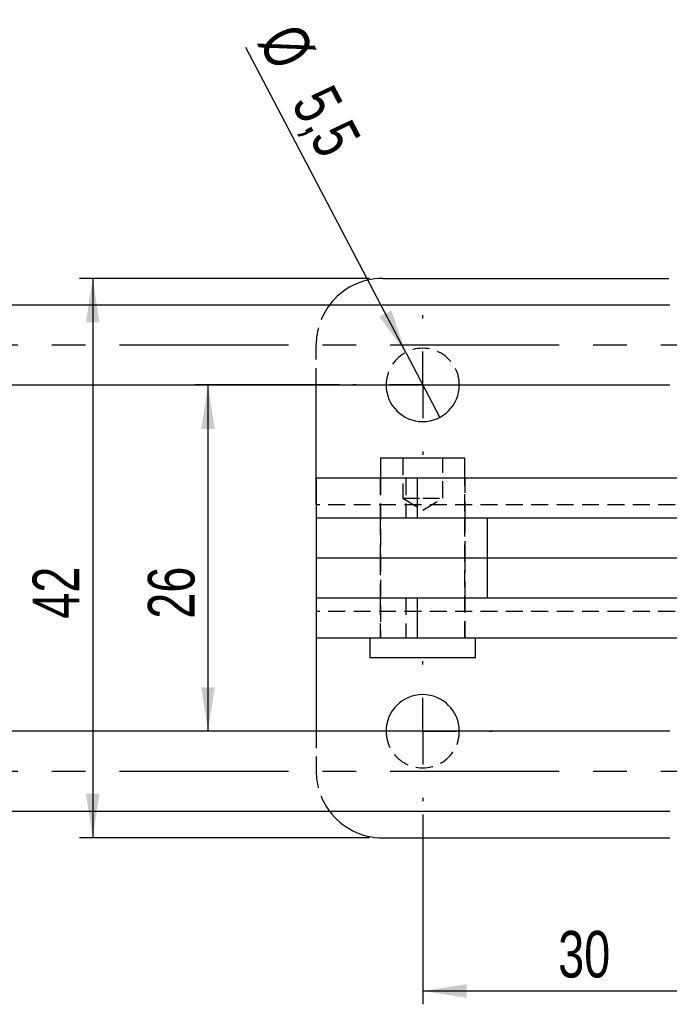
# Model space of a CAD drawing. Extents: x 29 to 415, y 92 to 280.
# Tile 2 of 14: x 80 to 129, y 99 to 173. Entities that reach past the tile are written whole.
import ezdxf

# ---------------------------------------------------------------- set-up
doc = ezdxf.new("R2010")
doc.units = 0
doc.linetypes.add('CENTERX2', pattern=[20.32, 12.7, -2.54, 2.54, -2.54])
doc.linetypes.add('HIDDEN', pattern=[1.905, 1.27, -0.635])
doc.layers.get('0').update_dxf_attribs({"linetype": 'CONTINUOUS'})
doc.styles.add('SLDTEXTSTYLE0', font='TXT', dxfattribs={"width": 0.75})
doc.dimstyles.new('SLDDIMSTYLE2', dxfattribs={"dimtxt": 3.5, "dimasz": 3.302, "dimexe": 0, "dimexo": 0.0625, "dimgap": 0.875, "dimtad": 1, "dimdec": 3, "dimrnd": 1e-09, "dimzin": 12, "dimtxsty": 'SLDTEXTSTYLE0', "dimsah": 1, "dimcen": 0.09, "dimazin": 3, "dimtfac": 1, "dimtdec": 3, "dimtofl": 0, "dimtmove": 0, "dimatfit": 3, "dimtolj": 1, "dimtzin": 12})
doc.dimstyles.new('SLDDIMSTYLE4', dxfattribs={"dimtxt": 3.5, "dimasz": 3.302, "dimexe": 0, "dimexo": 0.0625, "dimgap": 0.875, "dimtad": 1, "dimdec": 3, "dimrnd": 1e-09, "dimzin": 12, "dimtxsty": 'SLDTEXTSTYLE0', "dimblk1": 'NONE', "dimsah": 1, "dimcen": 0, "dimazin": 3, "dimtfac": 1, "dimtdec": 3, "dimtmove": 0, "dimatfit": 3, "dimtolj": 1, "dimtzin": 12})

# ---------------------------------------------------------------- blocks, each defined once
blk = doc.blocks.new('_D_8')
at = {"color": 179, "linetype": 'CONTINUOUS'}
for p, q in [((110.416, 113.461), (110.416, 99.211)), ((140.416, 113.461), (140.416, 99.211)), ((110.416, 100.211), (140.416, 100.211))]:
    blk.add_line(p, q, dxfattribs=at)
for points in [[(110.416, 100.211), (113.718, 99.703), (113.718, 100.719)], [(140.416, 100.211), (137.114, 100.719), (137.114, 99.703)]]:
    blk.add_solid(points, dxfattribs=at)
at = {"color": 179, "linetype": 'CONTINUOUS', "insert": (120.589, 104.723, -8.275), "char_height": 3.5, "attachment_point": 1, "style": 'SLDTEXTSTYLE0'}
blk.add_mtext('30', dxfattribs=at)
blk = doc.blocks.new('_D_9')
at = {"color": 179, "linetype": 'CONTINUOUS'}
for p, q in [((104.166, 145.711), (93.298, 145.711)), ((94.298, 119.711), (94.298, 145.711)), ((104.166, 119.711), (93.298, 119.711))]:
    blk.add_line(p, q, dxfattribs=at)
for points in [[(94.298, 145.711), (93.79, 142.409), (94.806, 142.409)], [(94.298, 119.711), (94.806, 123.013), (93.79, 123.013)]]:
    blk.add_solid(points, dxfattribs=at)
at = {"color": 179, "linetype": 'CONTINUOUS', "insert": (89.786, 128.163, -8.275), "char_height": 3.5, "attachment_point": 1, "rotation": 90, "style": 'SLDTEXTSTYLE0'}
blk.add_mtext('26', dxfattribs=at)
blk = doc.blocks.new('_D_10')
at = {"color": 179, "linetype": 'CONTINUOUS'}
for p, q in [((106.416, 153.711), (84.641, 153.711)), ((85.641, 153.711), (85.641, 111.711)), ((106.416, 111.711), (84.641, 111.711))]:
    blk.add_line(p, q, dxfattribs=at)
for points in [[(85.641, 153.711), (85.133, 150.409), (86.149, 150.409)], [(85.641, 111.711), (86.149, 115.013), (85.133, 115.013)]]:
    blk.add_solid(points, dxfattribs=at)
at = {"color": 179, "linetype": 'CONTINUOUS', "insert": (81.129, 128.163, -8.275), "char_height": 3.5, "attachment_point": 1, "rotation": 90, "style": 'SLDTEXTSTYLE0'}
blk.add_mtext('42', dxfattribs=at)
blk = doc.blocks.new('_D_15')
at = {"color": 179, "linetype": 'CONTINUOUS'}
for q in [(97.15, 171.051), (111.692, 143.275)]:
    blk.add_line((109.141, 148.148), q, dxfattribs=at)
blk.add_solid([(109.141, 148.148), (108.059, 151.308), (107.159, 150.837)], dxfattribs=at)
at = {"color": 179, "linetype": 'CONTINUOUS', "char_height": 3.5, "attachment_point": 1, "rotation": 297.63504, "style": 'SLDTEXTSTYLE0'}
for s, insert in [('%%c', (101.126, 173.132, -8.275)), ('5,5', (103.621, 168.481, -8.275))]:
    blk.add_mtext(s, dxfattribs=dict(at, insert=insert))
blk = doc.blocks.new('_NONE')
blk = doc.blocks.new('SW_CENTERMARKSYMBOL_5')
at = {"color": 0, "linetype": 'CONTINUOUS'}
for p, q in [((0, 5), (0, 5.25)), ((0, 0), (0, 2.5)), ((-5, 0), (-5.25, 0)), ((0, 0), (-2.5, 0)), ((0, 0), (0, -2.5)), ((0, 0), (2.5, 0)), ((5, 0), (5.25, 0)), ((0, -5), (0, -5.25))]:
    blk.add_line(p, q, dxfattribs=at)
blk = doc.blocks.new('SW_CENTERMARKSYMBOL_8')
at = {"color": 0, "linetype": 'CONTINUOUS'}
for p, q in [((0, 5), (0, 5.25)), ((0, 0), (0, 2.5)), ((-5, 0), (-5.25, 0)), ((0, 0), (-2.5, 0)), ((0, 0), (0, -2.5)), ((0, 0), (2.5, 0)), ((5, 0), (5.25, 0)), ((0, -5), (0, -5.25))]:
    blk.add_line(p, q, dxfattribs=at)

msp = doc.modelspace()

# ---------------------------------------------------------------- linework, layer by layer
at = {"color": 7, "linetype": 'CONTINUOUS'}
for p, q in [((107.4164, 153.7113), (128.9034, 153.7113)), ((128.9618, 151.711), (69.3317, 151.711)), ((69.3317, 145.711), (128.9618, 145.711)), ((102.4164, 136.711), (102.4164, 145.711)), ((107.2414, 140.211), (107.2414, 138.711)), ((113.5914, 140.211), (107.2414, 140.211)), ((113.5914, 138.711), (113.5914, 140.211)), ((102.4164, 138.711), (102.4164, 135.711)), ((109.9968, 138.711), (102.4164, 138.711)), ((109.9968, 138.711), (109.9968, 135.711)), ((140.3409, 138.711), (109.9968, 138.711)), ((109.9968, 135.711), (102.4164, 135.711)), ((102.4164, 135.711), (102.4164, 132.711)), ((140.3409, 135.711), (109.9968, 135.711)), ((115.2549, 135.711), (115.2549, 132.711)), ((115.2549, 132.711), (102.4164, 132.711)), ((102.4164, 132.711), (102.4164, 129.711)), ((133.1809, 132.711), (115.2549, 132.711)), ((115.2549, 132.711), (115.2549, 129.711)), ((102.4164, 129.711), (102.4164, 126.711)), ((109.9968, 129.711), (102.4164, 129.711)), ((109.9968, 129.711), (109.9968, 126.711)), ((140.3409, 129.711), (109.9968, 129.711)), ((102.4164, 128.711), (102.4164, 119.711)), ((109.9968, 126.711), (102.4164, 126.711)), ((106.4477, 126.711), (106.4477, 125.211)), ((140.3409, 126.711), (109.9968, 126.711)), ((114.3852, 125.211), (114.3852, 126.711)), ((114.3852, 125.211), (106.4477, 125.211)), ((128.9618, 119.711), (69.3317, 119.711)), ((69.3317, 113.711), (128.9618, 113.711)), ((107.4164, 111.7108), (128.981, 111.7108))]:
    msp.add_line(p, q, dxfattribs=at)
at = {"color": 179, "linetype": 'CENTERX2'}
for p, q in [((67.3317, 148.711), (154.3307, 148.711)), ((67.3317, 116.711), (154.3307, 116.711))]:
    msp.add_line(p, q, dxfattribs=at)
at = {"color": 7, "linetype": 'HIDDEN'}
for p, q in [((102.4164, 145.711), (102.4164, 148.7113)), ((108.9164, 140.211), (108.9164, 137.211)), ((111.9164, 137.211), (111.9164, 140.211)), ((107.2164, 138.711), (107.2164, 135.711)), ((107.2414, 138.711), (107.2414, 126.711)), ((109.15, 138.711), (109.15, 135.711)), ((113.5914, 126.711), (113.5914, 138.711)), ((113.6164, 135.711), (113.6164, 138.711)), ((108.9164, 137.211), (110.4164, 137.211)), ((108.9164, 137.211), (110.4164, 136.3097)), ((110.4164, 137.211), (111.9164, 137.211)), ((110.4164, 136.3097), (111.9164, 137.211)), ((148.4164, 136.711), (102.4164, 136.711)), ((107.2164, 135.711), (107.2164, 132.711)), ((113.6164, 132.711), (113.6164, 135.711)), ((107.2164, 132.711), (107.2164, 129.711)), ((113.6164, 129.711), (113.6164, 132.711)), ((107.2164, 129.711), (107.2164, 126.711)), ((109.15, 129.711), (109.15, 126.711)), ((113.6164, 126.711), (113.6164, 129.711)), ((148.4164, 128.711), (102.4164, 128.711)), ((102.4164, 119.711), (102.4164, 116.7108))]:
    msp.add_line(p, q, dxfattribs=at)
at = {"color": 7, "linetype": 'CONTINUOUS'}
for centre, radius, start, end in [((107.4164, 148.7113), 5, 90, 143.133656), ((110.4164, 145.7113), 2.75, 180.005169, 0), ((110.4164, 119.7108), 2.75, 0, 179.994831), ((107.4164, 116.7108), 5, 216.866344, 270)]:
    msp.add_arc(centre, radius, start, end, dxfattribs=at)
at = {"color": 7, "linetype": 'HIDDEN'}
for centre, radius, start, end in [((107.4164, 148.7113), 5, 143.133656, 180), ((110.4164, 145.7113), 2.75, 0, 180.005169), ((110.4164, 119.7108), 2.75, 179.994831, 0), ((107.4164, 116.7108), 5, 180, 216.866344)]:
    msp.add_arc(centre, radius, start, end, dxfattribs=at)

# ---------------------------------------------------------------- block references
at = {"color": 179, "linetype": 'CONTINUOUS'}
for name, p in [('SW_CENTERMARKSYMBOL_5', (110.4164, 145.7113)), ('SW_CENTERMARKSYMBOL_8', (110.4164, 119.7108))]:
    msp.add_blockref(name, p, dxfattribs=at)

# ---------------------------------------------------------------- dimensions: what is measured, and where the dimension line sits
dim = msp.add_diameter_dim_2p(p1=(111.692, 143.275), p2=(109.1409, 148.1476), dimstyle='SLDDIMSTYLE4', dxfattribs=at)
dim.commit()
dim.dimension.update_dxf_attribs({"geometry": '_D_15', "text_midpoint": (100.4489, 164.7491), "dimtype": 163})
for base, p1, p2, picture, middle in [((85.640797, 111.710783), (107.416446, 153.711279), (107.416446, 111.710783), '_D_10', (85.640797, 132.171333)), ((94.29783, 145.711279), (105.166446, 119.710783), (105.166446, 145.711279), '_D_9', (94.29783, 132.171333))]:
    dim = msp.add_linear_dim(base=base, p1=p1, p2=p2, angle=90, dimstyle='SLDDIMSTYLE2', dxfattribs=at)
    dim.commit()
    dim.dimension.update_dxf_attribs({"geometry": picture, "text_midpoint": middle, "dimtype": 160})
dim = msp.add_linear_dim(base=(140.4164, 100.211), p1=(110.4164, 114.4608), p2=(140.4164, 114.4608), dimstyle='SLDDIMSTYLE2', dxfattribs=at)
dim.commit()
dim.dimension.update_dxf_attribs({"geometry": '_D_8', "text_midpoint": (124.5974, 100.211), "dimtype": 160})

doc.saveas('drawing.dxf')
